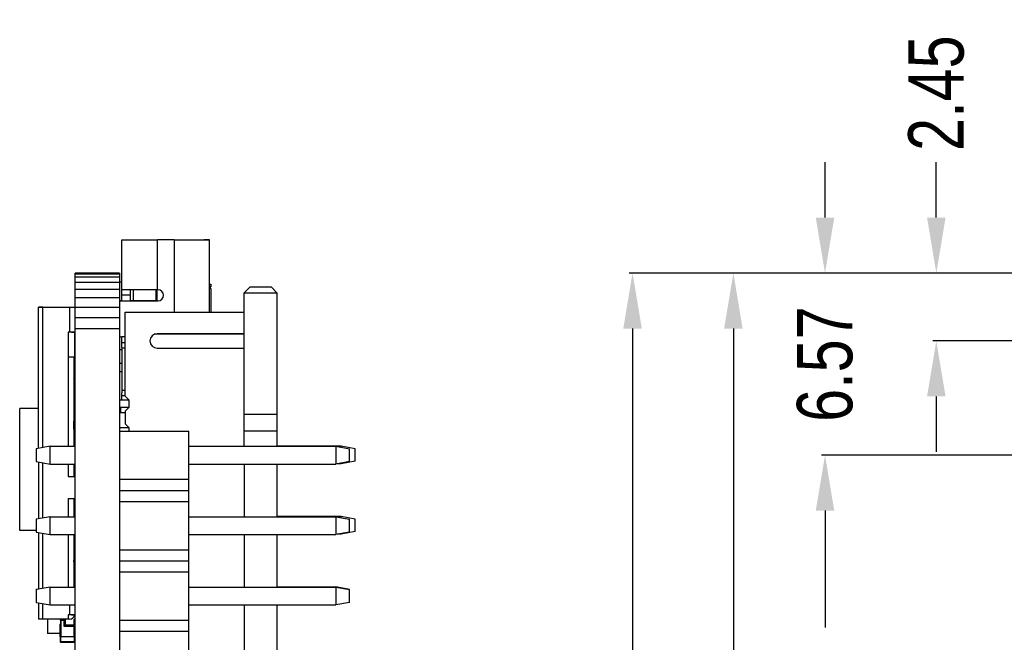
# Model space of a CAD drawing. Header units: inches. Extents: x -29 to 164, y -51 to 83.
# Tile 10 of 164: x -29 to 7, y 29 to 51. Entities that reach past the tile are written whole.
import ezdxf

# ---------------------------------------------------------------- set-up
doc = ezdxf.new("R2010")
doc.units = ezdxf.units.IN
doc.header["$LTSCALE"] = 1.21
doc.header["$MEASUREMENT"] = 0
doc.header["$PDMODE"] = 3
doc.header["$PDSIZE"] = 0.3125
doc.layers.get('0').update_dxf_attribs({"linetype": 'CONTINUOUS'})
doc.layers.get('Defpoints').update_dxf_attribs({"linetype": 'CONTINUOUS'})
doc.layers.add('DIM', color=3, linetype='CONTINUOUS')
doc.styles.get("Standard").update_dxf_attribs({"font": 'txt', "width": 0.8})
doc.dimstyles.get("Standard").update_dxf_attribs({"dimtxt": 0.15625, "dimasz": 0.1875, "dimexe": 0.125, "dimexo": 0.0625, "dimgap": 0.09, "dimtad": 0, "dimtih": 1, "dimtoh": 1, "dimzin": 4, "dimdsep": 46, "dimtxsty": 'STANDARD', "dimblk": '_FILLED', "dimblk1": '_FILLED', "dimblk2": '_FILLED', "dimcen": 0.09, "dimazin": 1, "dimtp": 0.01, "dimtm": 0.01, "dimtfac": 1, "dimtofl": 0, "dimtmove": 0, "dimatfit": 3, "dimldrblk": '_FILLED', "dimfxl": 1, "dimtolj": 1, "dimtzin": 4, "dimarcsym": 0})

# ---------------------------------------------------------------- blocks, each defined once
blk = doc.blocks.new('_FILLED')
at = {"color": 0, "linetype": 'ByBlock'}
blk.add_solid([(0, 0), (-1, 0.167), (-1, -0.167)], dxfattribs=at)
blk = doc.blocks.new('*D1')
at = {"layer": 'Defpoints', "color": 0}
for p in [(4.455, 42.283), (9.879, 42.283), (10.329, 39.833)]:
    blk.add_point(p, dxfattribs=at)
at = {"layer": 'DIM', "color": 0, "lineweight": -2}
for p, q in [((4.455, 44.283), (4.455, 46.283)), ((9.816, 42.283), (4.33, 42.283)), ((10.267, 39.833), (4.33, 39.833)), ((4.455, 37.833), (4.455, 35.833))]:
    blk.add_line(p, q, dxfattribs=at)
at = {"layer": 'DIM', "color": 0, "lineweight": -2, "xscale": 2, "yscale": 2, "zscale": 2}
for p, rotation in [((4.455, 42.283), 270), ((4.455, 39.833), 90)]:
    blk.add_blockref('_FILLED', p, dxfattribs=dict(at, rotation=rotation))
at = {"layer": 'DIM', "color": 0, "insert": (4.455, 48.773), "char_height": 2, "attachment_point": 5, "rotation": 90}
blk.add_mtext('\\A1;2.45', dxfattribs=at)
blk = doc.blocks.new('*D2')
at = {"layer": 'Defpoints', "color": 0}
for p in [(0.441, 42.283), (9.879, 42.283), (9.128, 35.713)]:
    blk.add_point(p, dxfattribs=at)
at = {"layer": 'DIM', "color": 0, "lineweight": -2}
for p, q in [((0.441, 44.283), (0.441, 46.283)), ((9.816, 42.283), (0.316, 42.283)), ((9.066, 35.713), (0.316, 35.713)), ((0.441, 33.713), (0.441, 31.713))]:
    blk.add_line(p, q, dxfattribs=at)
at = {"layer": 'DIM', "color": 0, "lineweight": -2, "xscale": 2, "yscale": 2, "zscale": 2}
for p, rotation in [((0.441, 42.283), 270), ((0.441, 35.713), 90)]:
    blk.add_blockref('_FILLED', p, dxfattribs=dict(at, rotation=rotation))
at = {"layer": 'DIM', "color": 0, "insert": (0.441, 38.998), "char_height": 2, "attachment_point": 5, "rotation": 90}
blk.add_mtext('\\A1;6.57', dxfattribs=at)
blk = doc.blocks.new('*D3')
at = {"layer": 'Defpoints', "color": 0}
for p in [(9.128, 35.713), (0.441, 5.233), (9.135, 5.233)]:
    blk.add_point(p, dxfattribs=at)
at = {"layer": 'DIM', "color": 0, "lineweight": -2}
for p, q in [((9.066, 35.713), (0.316, 35.713)), ((0.441, 33.713), (0.441, 29.496)), ((0.441, 7.233), (0.441, 11.45)), ((9.072, 5.233), (0.316, 5.233))]:
    blk.add_line(p, q, dxfattribs=at)
at = {"layer": 'DIM', "color": 0, "lineweight": -2, "xscale": 2, "yscale": 2, "zscale": 2}
for p, rotation in [((0.441, 35.713), 90), ((0.441, 5.233), 270)]:
    blk.add_blockref('_FILLED', p, dxfattribs=dict(at, rotation=rotation))
at = {"layer": 'DIM', "color": 0, "insert": (0.441, 20.473), "char_height": 2, "attachment_point": 5, "rotation": 90}
blk.add_mtext('\\A1;30.48(2.54*12)', dxfattribs=at)
blk = doc.blocks.new('*D4')
at = {"layer": 'Defpoints', "color": 0}
for p in [(-6.502, 42.283), (9.879, 42.283), (9.889, -7.727)]:
    blk.add_point(p, dxfattribs=at)
at = {"layer": 'DIM', "color": 0, "lineweight": -2}
for p, q in [((9.816, 42.283), (-6.627, 42.283)), ((-6.502, 40.283), (-6.502, 19.501)), ((-6.502, -5.727), (-6.502, 15.055)), ((9.827, -7.727), (-6.627, -7.727))]:
    blk.add_line(p, q, dxfattribs=at)
at = {"layer": 'DIM', "color": 0, "lineweight": -2, "xscale": 2, "yscale": 2, "zscale": 2}
for p, rotation in [((-6.502, 42.283), 90), ((-6.502, -7.727), 270)]:
    blk.add_blockref('_FILLED', p, dxfattribs=dict(at, rotation=rotation))
at = {"layer": 'DIM', "color": 0, "insert": (-6.502, 17.278), "char_height": 2, "attachment_point": 5, "rotation": 90}
blk.add_mtext('\\A1;50.0', dxfattribs=at)
blk = doc.blocks.new('*D11')
at = {"layer": 'Defpoints', "color": 0}
for p in [(-2.864, 42.283), (10.339, 42.283), (10.339, -5.267)]:
    blk.add_point(p, dxfattribs=at)
at = {"layer": 'DIM', "color": 0, "lineweight": -2}
for p, q in [((10.276, 42.283), (-2.989, 42.283)), ((-2.864, 40.283), (-2.864, 21.798)), ((-2.864, -3.267), (-2.864, 15.218)), ((10.276, -5.267), (-2.989, -5.267))]:
    blk.add_line(p, q, dxfattribs=at)
at = {"layer": 'DIM', "color": 0, "lineweight": -2, "xscale": 2, "yscale": 2, "zscale": 2}
for p, rotation in [((-2.864, 42.283), 90), ((-2.864, -5.267), 270)]:
    blk.add_blockref('_FILLED', p, dxfattribs=dict(at, rotation=rotation))
at = {"layer": 'DIM', "color": 0, "insert": (-2.864, 18.508), "char_height": 2, "attachment_point": 5, "rotation": 90}
blk.add_mtext('\\A1;47.55', dxfattribs=at)

msp = doc.modelspace()

# ---------------------------------------------------------------- linework, layer by layer
at = {"color": 7, "linetype": 'Continuous'}
for p, q in [((-24.918, 41.281), (-24.918, 43.481)), ((-24.918, 43.481), (-24.718, 43.481)), ((-24.718, 43.483), (-23.638, 43.483)), ((-24.718, 43.481), (-23.638, 43.481)), ((-23.038, 43.483), (-23.638, 43.483)), ((-23.638, 41.681), (-23.638, 43.481)), ((-23.038, 43.481), (-23.638, 43.481)), ((-23.038, 43.483), (-21.958, 43.483)), ((-23.038, 43.481), (-23.038, 40.876)), ((-23.038, 43.481), (-21.958, 43.481)), ((-21.758, 43.483), (-21.958, 43.483)), ((-21.958, 43.481), (-21.758, 43.481)), ((-21.758, 40.876), (-21.758, 43.481)), ((-26.608, -7.727), (-26.608, 42.283)), ((-25.008, 42.283), (-26.608, 42.283)), ((-25.008, 42.283), (-25.008, -7.727)), ((-25.008, 42.244), (-26.608, 42.244)), ((-25.008, 42.13), (-26.608, 42.13)), ((-25.008, 41.944), (-26.608, 41.944)), ((-24.918, 41.955), (-25.008, 41.955)), ((-24.918, 41.954), (-25.008, 41.954)), ((-25.008, 41.694), (-26.608, 41.694)), ((-24.618, 41.681), (-24.918, 41.681)), ((-24.618, 41.681), (-24.618, 41.281)), ((-23.618, 41.681), (-24.618, 41.681)), ((-24.508, 41.283), (-24.508, 41.681)), ((-23.688, 41.281), (-23.688, 41.681)), ((-23.649, 41.281), (-23.648, 41.681)), ((-21.758, 41.883), (-21.708, 41.883)), ((-21.708, 41.783), (-21.758, 41.783)), ((-21.708, 41.729), (-21.758, 41.729)), ((-21.737, 41.783), (-21.737, 41.729)), ((-21.708, 41.883), (-21.708, 41.783)), ((-21.708, 41.729), (-21.708, 40.874)), ((-20.308, 41.774), (-20.508, 41.574)), ((-20.508, 36.033), (-20.508, 41.574)), ((-20.508, 41.574), (-19.328, 41.574)), ((-19.528, 41.774), (-20.308, 41.774)), ((-19.528, 41.774), (-19.328, 41.574)), ((-19.328, 41.574), (-19.328, 36.033)), ((-25.008, 41.389), (-26.608, 41.389)), ((-24.918, 41.283), (-25.008, 41.283)), ((-25.008, 41.281), (-23.618, 41.281)), ((-24.618, 41.482), (-24.918, 41.482)), ((-23.688, 41.283), (-24.618, 41.283)), ((-27.928, 35.959), (-27.928, 41.052)), ((-27.778, 41.052), (-27.928, 41.052)), ((-27.928, 41.05), (-26.608, 41.05)), ((-27.778, 35.986), (-27.778, 41.052)), ((-27.778, 41.052), (-26.758, 41.052)), ((-26.808, 41.05), (-26.808, 40.15)), ((-26.758, 41.052), (-26.608, 41.052)), ((-25.008, 41.042), (-26.608, 41.042)), ((-24.808, 37.845), (-24.808, 40.874)), ((-24.808, 40.874), (-20.508, 40.874)), ((-25.008, 40.665), (-26.608, 40.665)), ((-26.858, 40.15), (-26.858, 36.033)), ((-26.808, 40.15), (-26.858, 40.15)), ((-26.608, 40.15), (-26.808, 40.15)), ((-26.628, 40.15), (-26.628, 39.152)), ((-25.008, 40.273), (-26.608, 40.273)), ((-24.918, 39.598), (-24.918, 39.981)), ((-24.808, 39.981), (-24.918, 39.981)), ((-24.918, 39.781), (-24.808, 39.781)), ((-20.508, 40.074), (-23.742, 40.074)), ((-20.508, 40.094), (-23.648, 40.094)), ((-23.508, 40.075), (-23.508, 40.094)), ((-23.038, 40.094), (-23.038, 40.076)), ((-21.758, 40.076), (-21.758, 40.094)), ((-21.708, 40.094), (-21.708, 40.074)), ((-25.008, 39.529), (-24.918, 39.529)), ((-25.008, 39.529), (-24.918, 39.529)), ((-24.916, 39.581), (-24.918, 39.598)), ((-24.918, 39.581), (-24.918, 38.051)), ((-24.916, 39.581), (-24.808, 39.581)), ((-23.648, 39.574), (-20.508, 39.574)), ((-26.658, 39.252), (-26.858, 39.252)), ((-26.658, 39.25), (-26.858, 39.25)), ((-26.658, 39.25), (-26.658, 36.033)), ((-26.658, 39.15), (-26.608, 39.15)), ((-25.008, 39.029), (-24.918, 39.029)), ((-25.008, 38.733), (-24.918, 38.733)), ((-26.658, 38.479), (-26.608, 38.55)), ((-26.628, 38.522), (-26.628, 37.928)), ((-26.628, 38.316), (-26.608, 38.316)), ((-26.623, 38.204), (-26.628, 38.204)), ((-26.623, 38.204), (-26.623, 38.316)), ((-24.808, 38.051), (-24.903, 38.051)), ((-26.628, 37.928), (-26.658, 37.928)), ((-24.835, 37.699), (-25.008, 37.699)), ((-24.918, 37.701), (-24.918, 37.851)), ((-24.808, 37.851), (-24.918, 37.851)), ((-24.662, 37.699), (-24.835, 37.699)), ((-24.662, 37.699), (-24.808, 37.845)), ((-24.662, 37.449), (-24.662, 37.699)), ((-27.928, 37.402), (-28.608, 37.402)), ((-28.608, 33.001), (-28.608, 37.401)), ((-27.928, 37.401), (-28.608, 37.401)), ((-26.633, 37.402), (-26.658, 37.402)), ((-26.633, 37.401), (-26.658, 37.401)), ((-26.633, 37.401), (-26.633, 36.699)), ((-25.008, 37.449), (-24.835, 37.449)), ((-24.968, 37.433), (-25.008, 37.433)), ((-24.968, 37.431), (-25.008, 37.431)), ((-24.968, 37.45), (-24.968, 37.251)), ((-24.835, 37.449), (-24.662, 37.449)), ((-24.808, 37.303), (-24.662, 37.449)), ((-24.808, 37.303), (-24.808, 36.845)), ((-25.008, 37.251), (-24.818, 37.251)), ((-19.328, 37.18), (-20.508, 37.18)), ((-26.653, 36.935), (-26.658, 36.935)), ((-26.653, 36.935), (-26.658, 36.935)), ((-26.608, 36.699), (-26.658, 36.699)), ((-26.608, 36.658), (-26.658, 36.658)), ((-26.608, 36.658), (-26.658, 36.658)), ((-26.608, 36.611), (-26.658, 36.611)), ((-26.608, 36.611), (-26.658, 36.611)), ((-26.633, 36.586), (-26.658, 36.586)), ((-26.653, 36.658), (-26.653, 36.935)), ((-26.608, 36.7), (-26.653, 36.7)), ((-26.608, 36.7), (-26.653, 36.7)), ((-26.608, 36.699), (-26.653, 36.699)), ((-26.633, 36.56), (-26.633, 36.586)), ((-24.835, 36.699), (-25.008, 36.699)), ((-25.008, 36.583), (-22.508, 36.583)), ((-24.662, 36.699), (-24.835, 36.699)), ((-24.662, 36.699), (-24.808, 36.845)), ((-24.662, 36.583), (-24.662, 36.699)), ((-22.508, 3.963), (-22.508, 36.583)), ((-26.608, 36.56), (-26.658, 36.56)), ((-26.608, 36.56), (-26.658, 36.56)), ((-26.633, 36.535), (-26.658, 36.535)), ((-26.633, 36.033), (-26.633, 36.535)), ((-26.608, 36.46), (-26.633, 36.46)), ((-19.328, 36.574), (-20.508, 36.574)), ((-27.508, 36.033), (-28.008, 35.945)), ((-28.008, 35.945), (-28.008, 35.481)), ((-27.508, 35.393), (-27.508, 36.033)), ((-27.508, 36.033), (-26.608, 36.033)), ((-22.508, 36.033), (-17.208, 36.033)), ((-17.008, 36.042), (-19.328, 36.042)), ((-17.208, 36.033), (-17.208, 35.393)), ((-17.208, 36.033), (-16.708, 35.945)), ((-17.008, 35.998), (-17.008, 36.042)), ((-16.508, 35.942), (-17.008, 36.042)), ((-16.708, 35.481), (-16.708, 35.945)), ((-16.508, 35.502), (-16.508, 35.942)), ((-28.008, 35.481), (-27.508, 35.393)), ((-27.928, 35.467), (-27.928, 33.419)), ((-27.778, 33.446), (-27.778, 35.441)), ((-27.508, 35.393), (-26.608, 35.393)), ((-26.858, 35.393), (-26.858, 34.95)), ((-26.658, 35.393), (-26.658, 34.95)), ((-22.508, 35.393), (-17.208, 35.393)), ((-20.508, 35.393), (-20.508, 33.493)), ((-19.328, 35.393), (-19.328, 33.493)), ((-16.708, 35.481), (-17.208, 35.393)), ((-17.008, 35.402), (-17.158, 35.402)), ((-16.508, 35.502), (-17.008, 35.402)), ((-17.008, 35.402), (-17.008, 35.429)), ((-26.858, 34.95), (-26.608, 34.95)), ((-25.008, 34.843), (-22.508, 34.843)), ((-26.858, 34.15), (-26.858, 33.493)), ((-26.858, 34.15), (-26.608, 34.15)), ((-26.658, 34.15), (-26.658, 33.493)), ((-25.008, 34.443), (-22.508, 34.443)), ((-26.643, 33.826), (-26.658, 33.826)), ((-26.658, 33.826), (-26.643, 33.826)), ((-26.658, 33.806), (-26.623, 33.806)), ((-26.643, 33.826), (-26.643, 33.626)), ((-26.623, 33.626), (-26.623, 33.806)), ((-25.008, 34.043), (-22.508, 34.043)), ((-27.508, 33.493), (-28.008, 33.405)), ((-28.008, 33.405), (-28.008, 32.941)), ((-27.508, 32.853), (-27.508, 33.493)), ((-27.508, 33.493), (-26.608, 33.493)), ((-26.658, 33.626), (-26.623, 33.626)), ((-26.653, 33.626), (-26.653, 33.493)), ((-26.633, 33.493), (-26.633, 33.626)), ((-26.633, 33.626), (-26.623, 33.626)), ((-26.633, 33.601), (-26.608, 33.601)), ((-26.633, 33.57), (-26.608, 33.57)), ((-22.508, 33.493), (-17.208, 33.493)), ((-17.008, 33.502), (-19.328, 33.502)), ((-17.208, 33.493), (-17.208, 32.853)), ((-17.208, 33.493), (-16.708, 33.405)), ((-17.008, 33.458), (-17.008, 33.502)), ((-16.508, 33.402), (-17.008, 33.502)), ((-16.708, 32.941), (-16.708, 33.405)), ((-16.508, 32.962), (-16.508, 33.402)), ((-28.008, 33.001), (-28.608, 33.001)), ((-28.008, 32.941), (-27.508, 32.853)), ((-27.928, 32.927), (-27.928, 30.879)), ((-27.778, 30.906), (-27.778, 32.901)), ((-27.508, 32.853), (-26.608, 32.853)), ((-26.858, 32.853), (-26.858, 30.953)), ((-26.658, 32.853), (-26.658, 30.953)), ((-22.508, 32.853), (-17.208, 32.853)), ((-20.508, 32.853), (-20.508, 30.953)), ((-19.328, 32.853), (-19.328, 30.953)), ((-16.708, 32.941), (-17.208, 32.853)), ((-17.008, 32.862), (-17.158, 32.862)), ((-16.508, 32.962), (-17.008, 32.862)), ((-17.008, 32.862), (-17.008, 32.889)), ((-26.608, 32.452), (-26.658, 32.452)), ((-25.008, 32.303), (-22.508, 32.303)), ((-26.653, 31.914), (-26.658, 31.914)), ((-26.653, 31.902), (-26.658, 31.902)), ((-26.608, 31.864), (-26.658, 31.864)), ((-26.643, 31.864), (-26.658, 31.864)), ((-26.658, 31.864), (-26.643, 31.864)), ((-26.608, 31.664), (-26.658, 31.664)), ((-26.653, 31.864), (-26.653, 31.914)), ((-26.643, 31.864), (-26.643, 31.864)), ((-25.008, 31.903), (-22.508, 31.903)), ((-25.008, 31.503), (-22.508, 31.503)), ((-27.508, 30.953), (-28.008, 30.865)), ((-27.508, 30.313), (-27.508, 30.953)), ((-27.508, 30.953), (-26.608, 30.953)), ((-26.608, 31.137), (-26.658, 31.137)), ((-26.608, 31.136), (-26.658, 31.136)), ((-26.608, 31.136), (-26.658, 31.136)), ((-26.608, 31.136), (-26.658, 31.136)), ((-22.508, 30.953), (-17.208, 30.953)), ((-19.328, 30.962), (-17.208, 30.962)), ((-17.208, 30.962), (-17.208, 30.953)), ((-16.708, 30.874), (-17.208, 30.962)), ((-17.208, 30.953), (-17.208, 30.313)), ((-17.208, 30.953), (-16.708, 30.865)), ((-28.008, 30.874), (-27.928, 30.888)), ((-28.008, 30.874), (-28.008, 30.865)), ((-28.008, 30.865), (-28.008, 30.401)), ((-16.708, 30.865), (-16.708, 30.874)), ((-16.708, 30.401), (-16.708, 30.865)), ((-28.008, 30.401), (-27.508, 30.313)), ((-27.928, 30.387), (-27.928, 29.8)), ((-27.778, 29.8), (-27.778, 30.361)), ((-27.508, 30.313), (-26.608, 30.313)), ((-26.808, 30.313), (-26.808, 29.95)), ((-22.508, 30.313), (-17.208, 30.313)), ((-20.508, 30.313), (-20.508, 28.413)), ((-19.328, 30.313), (-19.328, 28.413)), ((-16.708, 30.401), (-17.208, 30.313)), ((-26.858, 29.95), (-26.858, 29.8)), ((-26.808, 29.95), (-26.858, 29.95)), ((-26.608, 29.95), (-26.808, 29.95)), ((-26.858, 29.8), (-27.928, 29.8)), ((-27.608, 29.801), (-27.608, 29.277)), ((-27.143, 29.8), (-27.143, 29.764)), ((-27.143, 29.764), (-27.008, 29.764)), ((-27.143, 29.164), (-27.143, 29.614)), ((-27.143, 29.614), (-27.133, 29.614)), ((-27.133, 29.764), (-27.133, 29.164)), ((-27.123, 29.764), (-27.123, 29.8)), ((-27.113, 29.164), (-27.113, 29.764)), ((-27.008, 29.536), (-27.008, 29.8)), ((-26.958, 29.786), (-27.008, 29.786)), ((-26.658, 29.586), (-27.008, 29.586)), ((-26.608, 29.536), (-27.008, 29.536)), ((-26.958, 29.586), (-26.958, 29.786)), ((-26.808, 29.801), (-26.858, 29.801)), ((-26.658, 29.786), (-26.658, 29.586)), ((-26.608, 29.786), (-26.658, 29.786)), ((-26.653, 29.536), (-26.653, 29.164)), ((-26.633, 29.164), (-26.633, 29.536)), ((-25.008, 29.763), (-22.508, 29.763)), ((-27.143, 29.277), (-27.608, 29.277)), ((-27.143, 29.164), (-27.143, 28.984)), ((-27.143, 29.164), (-27.133, 29.164)), ((-27.133, 29.164), (-27.143, 29.164)), ((-26.623, 29.164), (-27.133, 29.164)), ((-27.123, 28.964), (-27.123, 29.164)), ((-26.643, 29.164), (-26.643, 28.964)), ((-26.608, 29.214), (-26.633, 29.214)), ((-26.633, 29.164), (-26.623, 29.164)), ((-26.623, 29.214), (-26.623, 29.214)), ((-26.623, 28.984), (-26.623, 29.164)), ((-25.008, 29.363), (-22.508, 29.363)), ((-27.123, 28.984), (-27.143, 28.984)), ((-26.623, 28.984), (-27.123, 28.984)), ((-27.123, 28.964), (-26.643, 28.964)), ((-26.608, 29.014), (-26.623, 29.014))]:
    msp.add_line(p, q, dxfattribs=at)
at = {"color": 40, "linetype": 'Continuous'}
for p, q in [((-27.928, 41.05), (-27.778, 41.05)), ((-26.762, 41.052), (-26.758, 41.052)), ((-26.758, 41.05), (-26.742, 41.05)), ((-26.742, 41.05), (-26.608, 41.05)), ((-26.742, 40.15), (-26.608, 40.15)), ((-26.608, 32.452), (-26.615, 32.452)), ((-26.742, 29.95), (-26.608, 29.95)), ((-27.921, 29.8), (-27.928, 29.8)), ((-27.824, 29.8), (-27.866, 29.8))]:
    msp.add_line(p, q, dxfattribs=at)
at = {"color": 7, "linetype": 'Continuous'}
for centre, radius, start, end in [((-23.618, 41.481), 0.2, 270, 90), ((-24.918, 40.131), 0.15, 233.279, 270), ((-23.648, 39.834), 0.26, 90, 270), ((-26.752, 44.465), 6.139, 271.1557, 271.3423), ((-26.653, 38.204), 0.03, 328.174, 360), ((-24.818, 37.451), 0.2, 270, 273.0892), ((-26.643, 33.806), 0.02, 360, 90), ((-26.643, 33.806), 0.02, 360, 90), ((-26.638, 33.601), 0.0305, 11.25, 60.2077), ((-26.643, 31.844), 0.02, 82.5044, 90), ((-26.643, 31.844), 0.02, 80.2848, 90), ((-26.808, 30.001), 0.2, 270, 345.6643), ((-27.123, 29.614), 0.02, 120.0026, 180), ((-27.123, 29.614), 0.02, 120, 180), ((-27.123, 28.984), 0.02, 180, 270), ((-26.643, 28.984), 0.02, 270, 360)]:
    msp.add_arc(centre, radius, start, end, dxfattribs=at)
msp.add_open_spline([(-24.918, 37.851), (-24.918, 37.877), (-24.919, 37.914), (-24.918, 37.961), (-24.917, 37.991), (-24.916, 38.013), (-24.914, 38.027), (-24.913, 38.036), (-24.911, 38.042), (-24.908, 38.048), (-24.905, 38.051), (-24.903, 38.051)], degree=3, knots=[0, 0, 0, 0, 0.375893, 0.545809, 0.694785, 0.816347, 0.865775, 0.907325, 0.940952, 0.96689, 1, 1, 1, 1], dxfattribs=at)

# ---------------------------------------------------------------- dimensions: what is measured, and where the dimension line sits
at = {"layer": 'DIM'}
for base, p1, p2, override, picture, middle in [((4.455, 42.283), (10.329, 39.833), (9.879, 42.283), {"dimtxt": 2, "dimasz": 2, "dimtih": 0, "dimtoh": 0, "dimzin": 0, "dimcen": 0.198, "dimadec": 0, "dimazin": 0, "dimtp": 0, "dimtm": 0, "dimtdec": 4, "dimtzin": 0}, '*D1', (4.455, 48.773)), ((0.441, 42.283), (9.128, 35.713), (9.879, 42.283), {"dimtxt": 2, "dimasz": 2, "dimtih": 0, "dimtoh": 0, "dimzin": 0, "dimcen": 0.198, "dimadec": 0, "dimazin": 0, "dimtp": 0, "dimtm": 0, "dimtdec": 4, "dimtzin": 0}, '*D2', (0.441, 38.998)), ((-6.502, 42.283), (9.889, -7.727), (9.879, 42.283), {"dimtxt": 2, "dimasz": 2, "dimtih": 0, "dimtoh": 0, "dimdec": 1, "dimzin": 0, "dimcen": 0.198, "dimadec": 0, "dimazin": 0, "dimtp": 0, "dimtm": 0, "dimtdec": 4, "dimtzin": 0}, '*D4', (-6.502, 17.278)), ((-2.864, 42.283), (10.339, -5.267), (10.339, 42.283), {"dimtxt": 2, "dimasz": 2, "dimtih": 0, "dimtoh": 0, "dimzin": 0, "dimcen": 0.198, "dimadec": 0, "dimazin": 0, "dimtp": 0, "dimtm": 0, "dimtdec": 4, "dimtzin": 0}, '*D11', (-2.864, 18.508)), ((0.441, 5.233), (9.128, 35.713), (9.135, 5.233), {"dimtxt": 2, "dimasz": 2, "dimtih": 0, "dimtoh": 0, "dimzin": 0, "dimpost": '(2.54*12)', "dimcen": 0.198, "dimadec": 0, "dimazin": 0, "dimtp": 0, "dimtm": 0, "dimtdec": 4, "dimtzin": 0}, '*D3', (0.441, 20.473))]:
    dim = msp.add_linear_dim(base=base, p1=p1, p2=p2, angle=90, dimstyle='STANDARD', override=override, dxfattribs=at)
    dim.commit()
    dim.dimension.update_dxf_attribs({"geometry": picture, "text_midpoint": middle})

doc.saveas('drawing.dxf')
